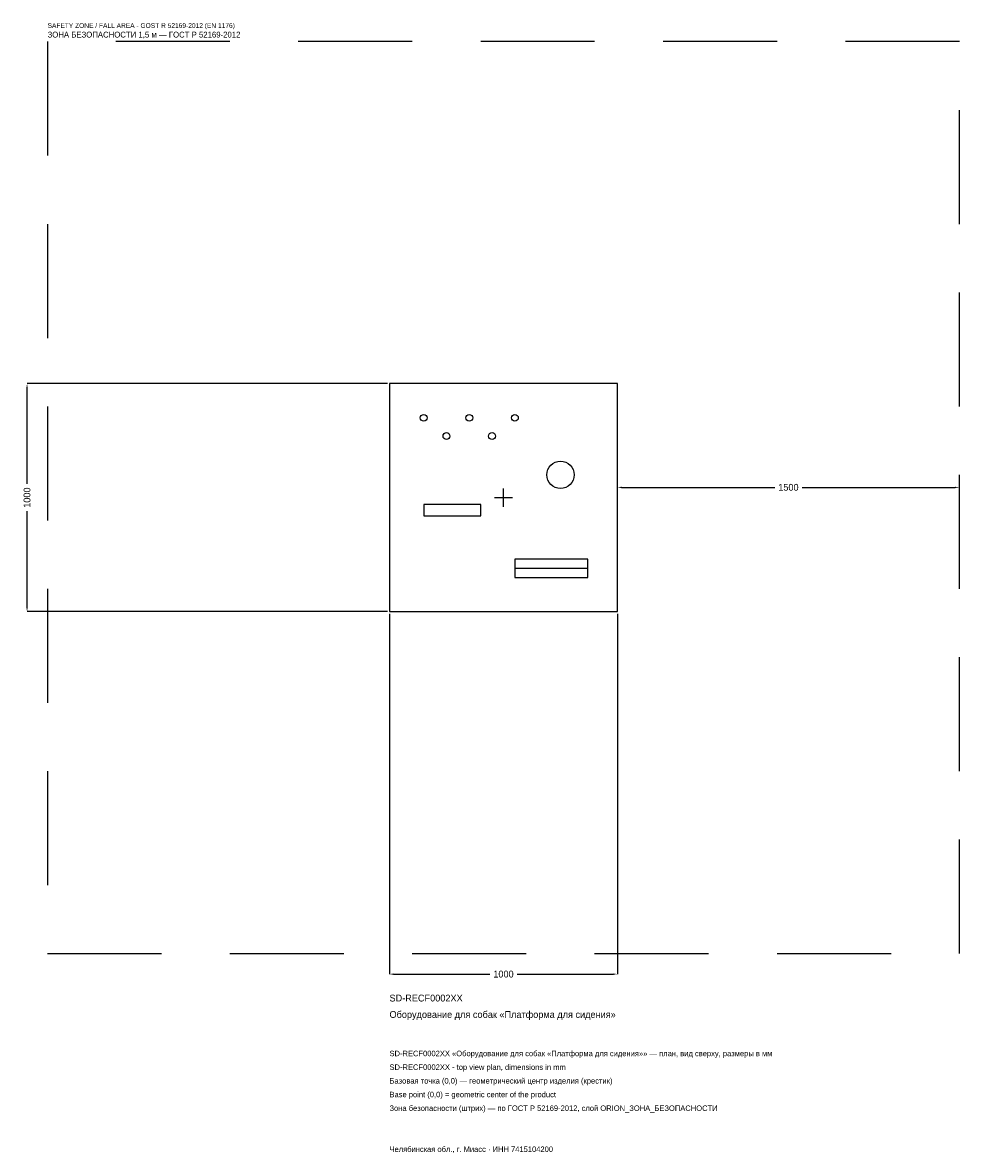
# Model space of a CAD drawing. Header units: metres. Extents: x -2109 to 2000, y -2876 to 2083.
import ezdxf

# ---------------------------------------------------------------- set-up
doc = ezdxf.new("R2010")
doc.units = ezdxf.units.M
doc.linetypes.add('DASHED', pattern=[800, 500, -300])
for name, color, linetype in [('ORION_ДАННЫЕ', 3, 'Continuous'), ('ORION_ЗОНА_БЕЗОПАСНОСТИ', 1, 'Continuous'), ('ORION_КОНТУР', 7, 'Continuous'), ('ORION_РАЗМЕРЫ', 8, 'Continuous')]:
    doc.layers.add(name, color=color, linetype=linetype)
doc.dimstyles.new('ORION', dxfattribs={"dimtxt": 30, "dimasz": 18, "dimexe": 1.25, "dimexo": 9, "dimtad": 1, "dimdec": 0, "dimcen": 2.5, "dimazin": 3, "dimtfac": 1, "dimtmove": 0, "dimatfit": 3, "dimarcsym": 0})

# ---------------------------------------------------------------- blocks, each defined once
blk = doc.blocks.new('_CLOSEDFILLED')
at = {"color": 0, "linetype": 'BYBLOCK'}
blk.add_solid([(-1, 0.16), (0, 0), (-1, -0.16)], dxfattribs=at)
blk = doc.blocks.new('*D1')
for p, q in [((-500, -509), (-500, -2090)), ((500, -509), (500, -2090)), ((-482, -2090), (-60, -2090)), ((60, -2090), (482, -2090))]:
    blk.add_line(p, q)
at = {"layer": 'Defpoints'}
for p in [(-500, -500), (500, -500), (-500, -2090)]:
    blk.add_point(p, dxfattribs=at)
at = {"layer": 'ORION_РАЗМЕРЫ', "xscale": 18, "yscale": 18, "rotation": 180}
blk.add_blockref('_CLOSEDFILLED', (-500, -2090), dxfattribs=at)
at = {"layer": 'ORION_РАЗМЕРЫ', "xscale": 18, "yscale": 18}
blk.add_blockref('_CLOSEDFILLED', (500, -2090), dxfattribs=at)
at = {"layer": 'ORION_РАЗМЕРЫ', "insert": (0, -2090), "char_height": 30, "attachment_point": 5}
blk.add_mtext('1000', dxfattribs=at)
blk = doc.blocks.new('*D2')
for p, q in [((-509, 500), (-2090, 500)), ((-2090, 60), (-2090, 482)), ((-2090, -482), (-2090, -60)), ((-509, -500), (-2090, -500))]:
    blk.add_line(p, q)
at = {"layer": 'Defpoints'}
for p in [(-500, 500), (-2090, -500), (-500, -500)]:
    blk.add_point(p, dxfattribs=at)
at = {"layer": 'ORION_РАЗМЕРЫ', "xscale": 18, "yscale": 18}
for p, rotation in [((-2090, 500), 90), ((-2090, -500), 270)]:
    blk.add_blockref('_CLOSEDFILLED', p, dxfattribs=dict(at, rotation=rotation))
at = {"layer": 'ORION_РАЗМЕРЫ', "insert": (-2090, 0), "char_height": 30, "attachment_point": 5, "rotation": 90}
blk.add_mtext('1000', dxfattribs=at)
blk = doc.blocks.new('*D3')
for p, q in [((500, 9), (500, 45)), ((518, 45), (1190, 45)), ((1310, 45), (1982, 45)), ((2000, 9), (2000, 45))]:
    blk.add_line(p, q)
at = {"layer": 'Defpoints'}
for p in [(500, 45), (500, 0), (2000, 0)]:
    blk.add_point(p, dxfattribs=at)
at = {"layer": 'ORION_РАЗМЕРЫ', "xscale": 18, "yscale": 18, "rotation": 180}
blk.add_blockref('_CLOSEDFILLED', (500, 45), dxfattribs=at)
at = {"layer": 'ORION_РАЗМЕРЫ', "xscale": 18, "yscale": 18}
blk.add_blockref('_CLOSEDFILLED', (2000, 45), dxfattribs=at)
at = {"layer": 'ORION_РАЗМЕРЫ', "insert": (1250, 45), "char_height": 30, "attachment_point": 5}
blk.add_mtext('1500', dxfattribs=at)
blk = doc.blocks.new('ОРИОН SD-RECF0002XX Оборудование для собак Платформа для сидения')
at = {"layer": 'ORION_ЗОНА_БЕЗОПАСНОСТИ', "linetype": 'DASHED'}
blk.add_lwpolyline([(-2000, -2000), (2000, -2000), (2000, 2000), (-2000, 2000)], close=True, dxfattribs=at)
at = {"layer": 'ORION_КОНТУР'}
blk.add_line((50, -310), (370, -310), dxfattribs=at)
for points in [[(-500, -500), (500, -500), (500, 500), (-500, 500)], [(-350, -80), (-100, -80), (-100, -30), (-350, -30)], [(50, -350), (370, -350), (370, -270), (50, -270)]]:
    blk.add_lwpolyline(points, close=True, dxfattribs=at)
for centre, radius in [((-350, 350), 15), ((-150, 350), 15), ((50, 350), 15), ((-250, 270), 15), ((-50, 270), 15), ((250, 100), 60)]:
    blk.add_circle(centre, radius, dxfattribs=at)
at = {"layer": 'ORION_РАЗМЕРЫ'}
for p, q in [((-40, 0), (40, 0)), ((0, -40), (0, 40))]:
    blk.add_line(p, q, dxfattribs=at)
at = {"layer": 'ORION_ДАННЫЕ'}
for tag, p in [('АРТИКУЛ', (-500, -2210)), ('НАИМЕНОВАНИЕ', (-500, -2282))]:
    blk.add_attdef(tag, p, '', height=30, dxfattribs=at)
at = {"layer": 'ORION_ДАННЫЕ', "flags": 1}
for tag, p in [('ПРОИЗВОДИТЕЛЬ', (-500, -2354)), ('ТЕЛЕФОН', (-500, -2426)), ('САЙТ', (-500, -2570)), ('АДРЕС', (-500, -2642)), ('РЕКВИЗИТЫ', (-500, -2714)), ('ГАБАРИТЫ', (-500, -2786)), ('ЗОНА_БЕЗОПАСНОСТИ', (-500, -2858))]:
    blk.add_attdef(tag, p, '', height=30, dxfattribs=at)
at = {"layer": 'ORION_ЗОНА_БЕЗОПАСНОСТИ', "color": 1}
for s, height, p in [('SAFETY ZONE / FALL AREA - GOST R 52169-2012 (EN 1176)', 21, (-2000, 2060)), ('ЗОНА БЕЗОПАСНОСТИ 1,5 м — ГОСТ Р 52169-2012', 25.5, (-2000, 2018))]:
    blk.add_text(s, height=height, dxfattribs=at).set_placement(p)
at = {"layer": 'ORION_РАЗМЕРЫ'}
dim = blk.add_linear_dim(base=(-2090, -500), p1=(-500, -500), p2=(-500, 500), angle=90, dimstyle='ORION', dxfattribs=at)
dim.commit()
dim.dimension.update_dxf_attribs({"geometry": '*D2', "text_midpoint": (-2090, 0)})
for base, p1, p2, picture, middle in [((500, 45), (500, 0), (2000, 0), '*D3', (1250, 45)), ((-500, -2090), (-500, -500), (500, -500), '*D1', (0, -2090))]:
    dim = blk.add_linear_dim(base=base, p1=p1, p2=p2, dimstyle='ORION', dxfattribs=at)
    dim.commit()
    dim.dimension.update_dxf_attribs({"geometry": picture, "text_midpoint": middle})

msp = doc.modelspace()

# ---------------------------------------------------------------- block references
msp.add_blockref('ОРИОН SD-RECF0002XX Оборудование для собак Платформа для сидения', (0, 0)).add_auto_attribs({'АРТИКУЛ': 'SD-RECF0002XX', 'НАИМЕНОВАНИЕ': 'Оборудование для собак «Платформа для сидения»'})

# ---------------------------------------------------------------- texts
at = {"layer": 'ORION_ДАННЫЕ', "color": 3}
for s, p in [('SD-RECF0002XX «Оборудование для собак «Платформа для сидения»» — план, вид сверху, размеры в мм', (-500, -2450)), ('SD-RECF0002XX - top view plan, dimensions in mm', (-500, -2510)), ('Челябинская обл., г. Миасс · ИНН 7415104200', (-500, -2870))]:
    msp.add_text(s, height=24, dxfattribs=at).set_placement(p)
at = {"layer": 'ORION_ДАННЫЕ', "color": 7}
for s, p in [('Базовая точка (0,0) — геометрический центр изделия (крестик)', (-500, -2570)), ('Base point (0,0) = geometric center of the product', (-500, -2630))]:
    msp.add_text(s, height=24, dxfattribs=at).set_placement(p)
at = {"layer": 'ORION_ДАННЫЕ', "color": 1}
msp.add_text('Зона безопасности (штрих) — по ГОСТ Р 52169-2012, слой ORION_ЗОНА_БЕЗОПАСНОСТИ', height=24, dxfattribs=at).set_placement((-500, -2690))

doc.saveas('drawing.dxf')
